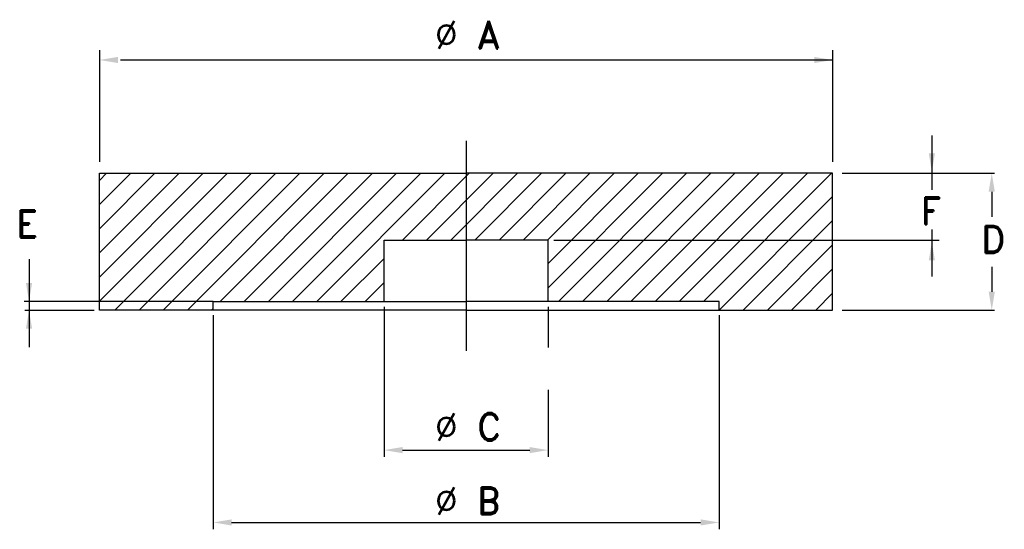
# Model space of a CAD drawing. Extents: x 71.5 to 143.5, y 126 to 163.3.
import ezdxf

# ---------------------------------------------------------------- set-up
doc = ezdxf.new("R2010")
doc.units = 0
doc.header["$LTSCALE"] = 15
doc.header["$MEASUREMENT"] = 0
doc.layers.get('0').update_dxf_attribs({"linetype": 'CONTINUOUS'})
doc.styles.add('ROMAND', font='romand', dxfattribs={"height": 2})

# ---------------------------------------------------------------- blocks, each defined once
blk = doc.blocks.new('*X0')
at = {"color": 0}
for p, q in [((77.297, 142.704), (86.65, 152.057)), ((77.297, 144.472), (84.882, 152.057)), ((77.297, 146.24), (83.114, 152.057)), ((77.297, 148.008), (81.346, 152.057)), ((77.297, 149.775), (79.579, 152.057)), ((77.297, 151.543), (77.811, 152.057)), ((78.417, 142.057), (88.417, 152.057)), ((80.185, 142.057), (90.185, 152.057)), ((81.953, 142.057), (91.953, 152.057)), ((83.721, 142.057), (93.721, 152.057)), ((86.114, 142.682), (95.489, 152.057)), ((87.881, 142.682), (97.256, 152.057)), ((89.649, 142.682), (99.024, 152.057)), ((91.417, 142.682), (100.792, 152.057)), ((93.185, 142.682), (102.56, 152.057)), ((99.452, 147.182), (104.327, 152.057)), ((101.22, 147.182), (106.095, 152.057)), ((102.988, 147.182), (107.863, 152.057)), ((104.756, 147.182), (109.631, 152.057)), ((106.523, 147.182), (111.398, 152.057)), ((108.291, 147.182), (113.166, 152.057)), ((110.059, 147.182), (114.934, 152.057)), ((110.111, 145.466), (116.702, 152.057)), ((110.111, 143.698), (118.47, 152.057)), ((110.862, 142.682), (120.237, 152.057)), ((112.63, 142.682), (122.005, 152.057)), ((114.398, 142.682), (123.773, 152.057)), ((116.166, 142.682), (125.541, 152.057)), ((117.933, 142.682), (127.308, 152.057)), ((119.701, 142.682), (129.076, 152.057)), ((121.469, 142.682), (130.844, 152.057)), ((122.612, 142.057), (130.925, 150.37)), ((124.379, 142.057), (130.925, 148.603)), ((126.147, 142.057), (130.925, 146.835)), ((94.952, 142.682), (98.111, 145.841)), ((127.915, 142.057), (130.925, 145.067)), ((96.72, 142.682), (98.111, 144.073)), ((129.683, 142.057), (130.925, 143.299)), ((85.489, 142.057), (85.611, 142.179))]:
    blk.add_line(p, q, dxfattribs=at)

msp = doc.modelspace()

# ---------------------------------------------------------------- linework, layer by layer
for p, q in [((77.297, 161.062), (77.297, 152.887)), ((130.925, 161.062), (130.925, 152.887)), ((78.838, 160.338), (130.925, 160.338)), ((104.111, 154.419), (104.111, 139.078)), ((138.181, 154.812), (138.181, 150.856)), ((77.297, 142.057), (77.297, 152.057)), ((77.297, 152.057), (104.111, 152.057)), ((130.925, 152.057), (104.111, 152.057)), ((130.925, 142.057), (130.925, 152.057)), ((131.62, 152.057), (142.771, 152.057)), ((142.563, 150.707), (142.563, 148.874)), ((138.181, 147.954), (138.181, 144.513)), ((98.111, 142.682), (98.111, 147.182)), ((98.111, 147.182), (104.111, 147.182)), ((110.111, 147.182), (104.111, 147.182)), ((110.111, 142.682), (110.111, 147.182)), ((110.526, 147.182), (138.714, 147.182)), ((72.138, 145.774), (72.138, 139.357)), ((72.138, 145.424), (72.138, 142.682)), ((142.563, 145.229), (142.563, 143.407)), ((85.611, 142.682), (71.789, 142.682)), ((85.611, 142.057), (85.611, 142.682)), ((85.611, 142.682), (98.111, 142.682)), ((98.111, 142.682), (104.111, 142.682)), ((110.111, 142.682), (104.111, 142.682)), ((122.611, 142.682), (110.111, 142.682)), ((122.611, 142.057), (122.611, 142.682)), ((71.825, 142.057), (76.892, 142.057)), ((85.611, 142.057), (77.297, 142.057)), ((104.111, 142.057), (85.611, 142.057)), ((98.111, 142.307), (98.111, 131.332)), ((104.111, 142.057), (122.611, 142.057)), ((110.111, 142.307), (110.111, 139.322)), ((122.611, 142.057), (130.925, 142.057)), ((131.62, 142.057), (142.771, 142.057)), ((85.611, 141.682), (85.611, 126.047)), ((122.611, 141.682), (122.611, 126.047)), ((110.111, 136.243), (110.111, 131.332)), ((99.461, 131.832), (108.761, 131.832)), ((86.961, 126.547), (121.261, 126.547))]:
    msp.add_line(p, q)
for points in [[(78.647, 160.113), (78.647, 160.563), (77.297, 160.338)], [(129.575, 160.113), (129.575, 160.563), (130.925, 160.338)], [(138.406, 153.519), (137.956, 153.519), (138.181, 152.169)], [(142.788, 150.707), (142.338, 150.707), (142.563, 152.057)], [(138.406, 145.694), (137.956, 145.694), (138.181, 147.044)], [(72.363, 144.032), (71.913, 144.032), (72.138, 142.682)], [(142.788, 143.407), (142.338, 143.407), (142.563, 142.057)], [(72.363, 140.707), (71.913, 140.707), (72.138, 142.057)], [(99.461, 131.607), (99.461, 132.057), (98.111, 131.832)], [(108.761, 131.607), (108.761, 132.057), (110.111, 131.832)], [(86.961, 126.322), (86.961, 126.772), (85.611, 126.547)], [(121.261, 126.322), (121.261, 126.772), (122.611, 126.547)]]:
    msp.add_solid(points)

# ---------------------------------------------------------------- block references
msp.add_blockref('*X0', (0, 0))

# ---------------------------------------------------------------- texts
at = {"style": 'ROMAND'}
for s, p in [('%%C A', (101.814, 161.187)), ('F', (137.339, 148.313)), ('E', (71.18, 147.361)), ('D', (141.765, 146.23)), ('%%C C', (101.814, 132.53)), ('%%C B', (101.814, 127.126))]:
    msp.add_text(s, height=2, dxfattribs=at).set_placement(p)

doc.saveas('drawing.dxf')
